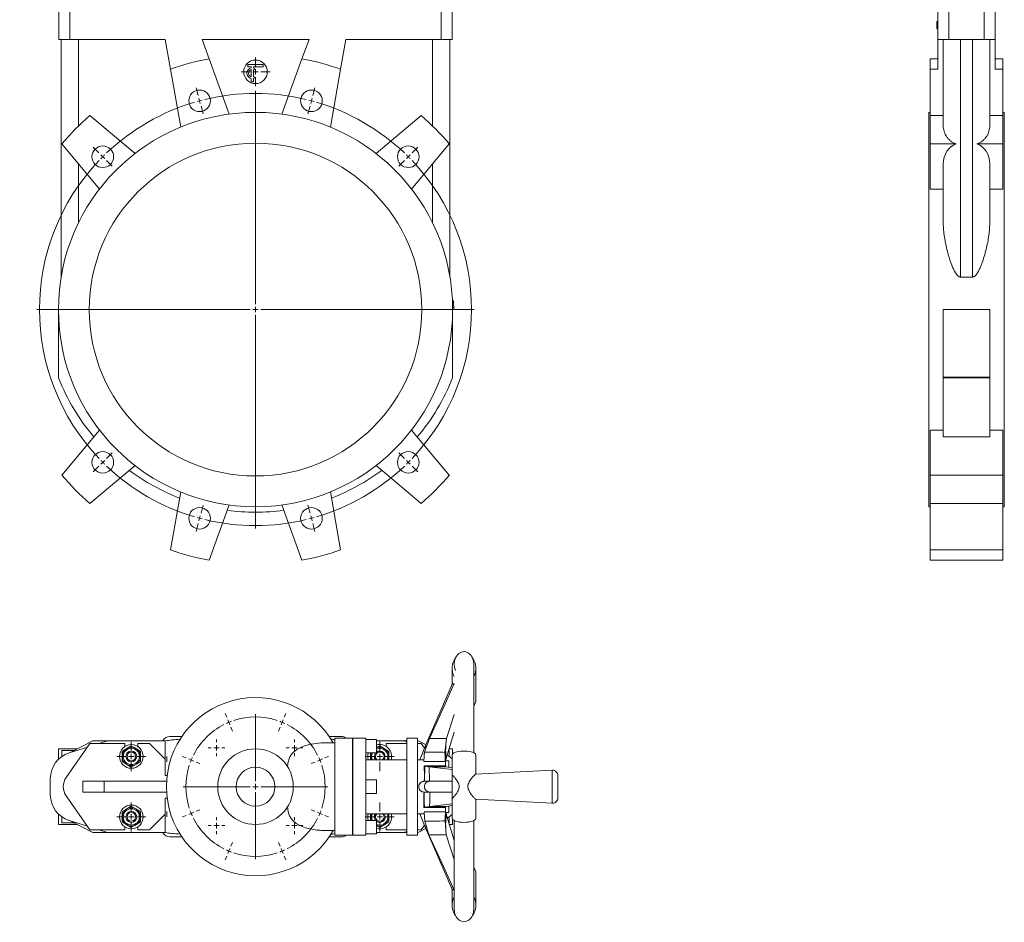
# Model space of a CAD drawing. Header units: millimetres. Extents: x -708 to 294, y -54 to 1763.
# Tile 1 of 3: x -708 to 204, y -54 to 781. Entities that reach past the tile are written whole.
import ezdxf

# ---------------------------------------------------------------- set-up
doc = ezdxf.new("R2010")
doc.units = ezdxf.units.MM

# ---------------------------------------------------------------- blocks, each defined once
blk = doc.blocks.new('SW_CENTERMARKSYMBOL_0')
at = {"color": 0, "linetype": 'Continuous', "lineweight": 0}
for p, q in [((0, 5), (0, 13.4)), ((-5, 0), (-13.4, 0)), ((0, 0), (-2.5, 0)), ((0, 0), (0, 2.5)), ((0, 0), (0, -2.5)), ((0, 0), (2.5, 0)), ((5, 0), (13.4, 0)), ((0, -5), (0, -13.4))]:
    blk.add_line(p, q, dxfattribs=at)
blk = doc.blocks.new('SW_CENTERMARKSYMBOL_6')
at = {"color": 0, "linetype": 'Continuous', "lineweight": 0}
for p, q in [((88.36, 56.59), (86.42, 63.84)), ((194.48, 56.59), (196.42, 63.84)), ((141.42, -136.42), (141.42, 61.08)), ((89.66, 51.76), (89.01, 54.18)), ((89.66, 51.76), (90.3, 49.35)), ((90.95, 46.93), (92.89, 39.69)), ((191.89, 46.93), (189.95, 39.69)), ((193.19, 51.76), (192.54, 49.35)), ((193.19, 51.76), (193.83, 54.18)), ((-3.54, 3.54), (-8.84, 8.84)), ((0, 0), (-1.77, 1.77)), ((0, 0), (1.77, -1.77)), ((282.84, 0), (281.07, -1.77)), ((282.84, 0), (284.61, 1.77)), ((286.38, 3.54), (291.68, 8.84)), ((3.54, -3.54), (8.84, -8.84)), ((279.31, -3.54), (274, -8.84)), ((136.42, -141.42), (-61.08, -141.42)), ((141.42, -141.42), (138.92, -141.42)), ((141.42, -141.42), (141.42, -138.92)), ((141.42, -141.42), (141.42, -143.92)), ((141.42, -141.42), (143.92, -141.42)), ((146.42, -141.42), (343.92, -141.42)), ((141.42, -146.42), (141.42, -343.92)), ((0, -282.84), (1.77, -281.07)), ((3.54, -279.31), (8.84, -274)), ((279.31, -279.31), (274, -274)), ((282.84, -282.84), (281.07, -281.07)), ((-3.54, -286.38), (-8.84, -291.68)), ((0, -282.84), (-1.77, -284.61)), ((282.84, -282.84), (284.61, -284.61)), ((286.38, -286.38), (291.68, -291.68)), ((90.95, -329.78), (92.89, -322.53)), ((191.89, -329.78), (189.95, -322.53)), ((89.66, -334.61), (89.01, -337.02)), ((89.66, -334.61), (90.3, -332.19)), ((193.19, -334.61), (192.54, -332.19)), ((193.19, -334.61), (193.83, -337.02)), ((88.36, -339.44), (86.42, -346.68)), ((194.48, -339.44), (196.42, -346.68))]:
    blk.add_line(p, q, dxfattribs=at)
for start, end in [(76.43239, 103.56761), (106.43239, 133.56761), (105, 105.7162), (104.2838, 105), (75, 75.7162), (74.2838, 75), (46.43239, 73.56761), (135, 135.7162), (134.2838, 135), (45, 45.7162), (44.2838, 45), (136.43239, 223.56761), (316.43239, 43.56761), (224.2838, 225), (315, 315.7162), (225, 225.7162), (226.43239, 253.56761), (286.43239, 313.56761), (314.2838, 315), (254.2838, 255), (255, 255.7162), (256.43239, 283.56761), (284.2838, 285), (285, 285.7162)]:
    blk.add_arc((141.42, -141.42), 200, start, end, dxfattribs=at)
blk = doc.blocks.new('SW_CENTERMARKSYMBOL_13')
at = {"color": 0, "linetype": 'Continuous', "lineweight": 0}
for p, q in [((0, 5), (0, 13.5)), ((-5, 0), (-13.5, 0)), ((0, 0), (-2.5, 0)), ((0, 0), (0, 2.5)), ((0, 0), (0, -2.5)), ((0, 0), (2.5, 0)), ((5, 0), (13.5, 0)), ((0, -5), (0, -13.5))]:
    blk.add_line(p, q, dxfattribs=at)
blk = doc.blocks.new('SW_CENTERMARKSYMBOL_14')
at = {"color": 0, "linetype": 'Continuous', "lineweight": 0}
for p, q in [((0, 5), (0, 13.5)), ((-5, 0), (-13.5, 0)), ((0, 0), (-2.5, 0)), ((0, 0), (0, 2.5)), ((0, 0), (0, -2.5)), ((0, 0), (2.5, 0)), ((5, 0), (13.5, 0)), ((0, -5), (0, -13.5))]:
    blk.add_line(p, q, dxfattribs=at)
blk = doc.blocks.new('SW_CENTERMARKSYMBOL_15')
at = {"color": 0, "linetype": 'Continuous', "lineweight": 0}
for p, q in [((0, 5), (0, 13.5)), ((-5, 0), (-13.5, 0)), ((0, 0), (-2.5, 0)), ((0, 0), (0, 2.5)), ((0, 0), (0, -2.5)), ((0, 0), (2.5, 0)), ((5, 0), (13.5, 0)), ((0, -5), (0, -13.5))]:
    blk.add_line(p, q, dxfattribs=at)
blk = doc.blocks.new('SW_CENTERMARKSYMBOL_16')
at = {"color": 0, "linetype": 'Continuous', "lineweight": 0}
for p, q in [((0, 5), (0, 13.5)), ((-5, 0), (-13.5, 0)), ((0, 0), (-2.5, 0)), ((0, 0), (0, 2.5)), ((0, 0), (0, -2.5)), ((0, 0), (2.5, 0)), ((5, 0), (13.5, 0)), ((0, -5), (0, -13.5))]:
    blk.add_line(p, q, dxfattribs=at)
blk = doc.blocks.new('SW_CENTERMARKSYMBOL_17')
at = {"color": 0, "linetype": 'Continuous', "lineweight": 0}
for p, q in [((-5, 0), (-7.75, 0)), ((0, 0), (-2.5, 0)), ((0, 5), (0, 7.75)), ((0, 0), (0, 2.5)), ((0, 0), (0, -2.5)), ((0, 0), (2.5, 0)), ((5, 0), (7.75, 0)), ((0, -5), (0, -7.75))]:
    blk.add_line(p, q, dxfattribs=at)
blk = doc.blocks.new('SW_CENTERMARKSYMBOL_18')
at = {"color": 0, "linetype": 'Continuous', "lineweight": 0}
for p, q in [((-5, 0), (-7.75, 0)), ((0, 0), (-2.5, 0)), ((0, 5), (0, 7.75)), ((0, 0), (0, 2.5)), ((0, 0), (0, -2.5)), ((0, 0), (2.5, 0)), ((5, 0), (7.75, 0)), ((0, -5), (0, -7.75))]:
    blk.add_line(p, q, dxfattribs=at)
blk = doc.blocks.new('SW_CENTERMARKSYMBOL_19')
at = {"color": 0, "linetype": 'Continuous', "lineweight": 0}
for p, q in [((-5, 0), (-7.75, 0)), ((0, 0), (-2.5, 0)), ((0, 5), (0, 7.75)), ((0, 0), (0, 2.5)), ((0, 0), (0, -2.5)), ((0, 0), (2.5, 0)), ((5, 0), (7.75, 0)), ((0, -5), (0, -7.75))]:
    blk.add_line(p, q, dxfattribs=at)
blk = doc.blocks.new('SW_CENTERMARKSYMBOL_20')
at = {"color": 0, "linetype": 'Continuous', "lineweight": 0}
for p, q in [((-5, 0), (-7.75, 0)), ((0, 0), (-2.5, 0)), ((0, 5), (0, 7.75)), ((0, 0), (0, 2.5)), ((0, 0), (0, -2.5)), ((0, 0), (2.5, 0)), ((5, 0), (7.75, 0)), ((0, -5), (0, -7.75))]:
    blk.add_line(p, q, dxfattribs=at)
blk = doc.blocks.new('SW_CENTERMARKSYMBOL_21')
at = {"color": 0, "linetype": 'Continuous', "lineweight": 0}
for p, q in [((-51.28, 123.8), (-52.71, 127.26)), ((-49.37, 119.18), (-50.32, 121.49)), ((-49.37, 119.18), (-48.41, 116.87)), ((-24.68, 64.59), (-24.68, 126.59)), ((0, 119.18), (-0.96, 116.87)), ((0, 119.18), (0.96, 121.49)), ((1.91, 123.8), (3.35, 127.26)), ((-47.45, 114.56), (-46.02, 111.1)), ((-1.91, 114.56), (-3.35, 111.1)), ((-88.89, 86.19), (-92.36, 87.62)), ((-84.27, 84.27), (-86.58, 85.23)), ((-84.27, 84.27), (-81.96, 83.32)), ((-79.65, 82.36), (-76.19, 80.92)), ((30.29, 82.36), (26.82, 80.92)), ((34.91, 84.27), (32.6, 83.32)), ((34.91, 84.27), (37.22, 85.23)), ((39.53, 86.19), (42.99, 87.62)), ((-29.68, 59.59), (-91.68, 59.59)), ((-24.68, 59.59), (-27.18, 59.59)), ((-24.68, 59.59), (-24.68, 62.09)), ((-24.68, 59.59), (-24.68, 57.09)), ((-24.68, 59.59), (-22.18, 59.59)), ((-19.68, 59.59), (42.32, 59.59)), ((-24.68, 54.59), (-24.68, -7.41)), ((-79.65, 36.82), (-76.19, 38.26)), ((30.29, 36.82), (26.82, 38.26)), ((-88.89, 32.99), (-92.36, 31.56)), ((-84.27, 34.91), (-86.58, 33.95)), ((-84.27, 34.91), (-81.96, 35.86)), ((34.91, 34.91), (32.6, 35.86)), ((34.91, 34.91), (37.22, 33.95)), ((39.53, 32.99), (42.99, 31.56)), ((-49.37, 0), (-50.32, -2.31)), ((-49.37, 0), (-48.41, 2.31)), ((-47.45, 4.62), (-46.02, 8.08)), ((-1.91, 4.62), (-3.35, 8.08)), ((0, 0), (-0.96, 2.31)), ((0, 0), (0.96, -2.31)), ((-51.28, -4.62), (-52.71, -8.08)), ((1.91, -4.62), (3.35, -8.08))]:
    blk.add_line(p, q, dxfattribs=at)
for start, end in [(112.5, 114.72077), (110.27923, 112.5), (71.94153, 108.05847), (67.5, 69.72077), (65.27923, 67.5), (116.94153, 153.05847), (26.94153, 63.05847), (157.5, 159.72077), (155.27923, 157.5), (22.5, 24.72077), (20.27923, 22.5), (161.94153, 198.05847), (341.94153, 18.05847), (200.27923, 202.5), (337.5, 339.72077), (202.5, 204.72077), (206.94153, 243.05847), (296.94153, 333.05847), (335.27923, 337.5), (245.27923, 247.5), (247.5, 249.72077), (290.27923, 292.5), (292.5, 294.72077), (251.94153, 288.05847)]:
    blk.add_arc((-24.68, 59.59), 64.5, start, end, dxfattribs=at)

msp = doc.modelspace()

# ---------------------------------------------------------------- linework, layer by layer
at = {"color": 7, "linetype": 'Continuous', "lineweight": 15}
for p, q in [((-671.6, 762.74), (-671.6, 797.74)), ((-307.6, 762.74), (-307.6, 797.74)), ((152.2, 762.74), (152.2, 797.74)), ((185.2, 762.74), (185.2, 797.74)), ((-661.6, 762.74), (-661.6, 791.74)), ((-317.6, 762.74), (-317.6, 791.74)), ((142.2, 762.74), (142.2, 791.74)), ((195.2, 762.74), (195.2, 791.74)), ((141.2, 779.25), (142.2, 779.25)), ((141.2, 779.25), (141.2, 777.3)), ((141.2, 777.3), (142.2, 777.3)), ((141.2, 775.08), (142.2, 775.08)), ((141.2, 775.08), (141.2, 773.39)), ((141.2, 773.39), (141.2, 772.74)), ((141.2, 773.39), (142.2, 773.39)), ((141.2, 772.74), (142.2, 772.74)), ((141.2, 772.57), (142.2, 772.57)), ((-661.6, 762.74), (-671.6, 762.74)), ((-669.6, 542.84), (-669.6, 762.74)), ((-573.22, 762.74), (-661.6, 762.74)), ((-653.6, 682.44), (-653.6, 762.74)), ((-573.22, 762.74), (-568.37, 735.21)), ((-440.05, 762.74), (-539.16, 762.74)), ((-532.63, 744.78), (-539.16, 762.74)), ((-440.05, 762.74), (-446.58, 744.78)), ((-410.84, 735.21), (-405.99, 762.74)), ((-317.6, 762.74), (-405.99, 762.74)), ((-325.6, 682.44), (-325.6, 762.74)), ((-307.6, 762.74), (-317.6, 762.74)), ((-309.6, 542.84), (-309.6, 762.74)), ((152.2, 762.74), (142.2, 762.74)), ((142.2, 762.74), (142.2, 735.21)), ((147.2, 682.44), (147.2, 762.74)), ((185.2, 762.74), (152.2, 762.74)), ((163.2, 542.84), (163.2, 762.74)), ((174.2, 542.84), (174.2, 762.74)), ((195.2, 762.74), (185.2, 762.74)), ((190.2, 682.44), (190.2, 762.74)), ((195.2, 762.74), (195.2, 735.21)), ((-514, 693.6), (-532.63, 744.78)), ((-496.6, 737.47), (-496.6, 739.47)), ((-496.6, 739.47), (-482.6, 739.47)), ((-482.6, 739.47), (-482.6, 737.47)), ((-446.58, 744.78), (-465.21, 693.6)), ((135.2, 744.78), (135.2, 735.21)), ((142.2, 744.78), (135.2, 744.78)), ((202.2, 744.78), (195.2, 744.78)), ((202.2, 744.78), (202.2, 735.21)), ((-568.37, 735.21), (-558.91, 681.57)), ((-493.6, 737.47), (-496.6, 737.47)), ((-493.6, 736.37), (-493.6, 737.47)), ((-493.6, 728.12), (-493.6, 734.82)), ((-482.6, 737.47), (-491.6, 737.47)), ((-491.6, 736.37), (-491.6, 737.47)), ((-491.6, 728.12), (-491.6, 734.82)), ((-490.1, 735.8), (-490.85, 734.5)), ((-420.3, 681.57), (-410.84, 735.21)), ((135.2, 735.21), (135.2, 692.18)), ((142.2, 735.21), (135.2, 735.21)), ((202.2, 735.21), (195.2, 735.21)), ((202.2, 735.21), (202.2, 692.18)), ((-493.6, 723.47), (-493.6, 726.57)), ((-493.6, 723.47), (-491.6, 723.47)), ((-491.6, 723.47), (-491.6, 726.57)), ((-490.1, 727.14), (-490.85, 728.44)), ((135.2, 695.24), (133.7, 695.24)), ((133.7, 695.24), (133.7, 330.24)), ((203.7, 695.24), (202.2, 695.24)), ((203.7, 695.24), (203.7, 330.24)), ((-601.16, 657.17), (-642.89, 692.18)), ((-336.32, 692.18), (-378.05, 657.17)), ((135.2, 692.18), (135.2, 666.02)), ((147.2, 692.18), (135.2, 692.18)), ((202.2, 692.18), (190.2, 692.18)), ((202.2, 692.18), (202.2, 666.02)), ((-669.05, 666.02), (-634.04, 624.29)), ((-345.17, 624.29), (-310.16, 666.02)), ((159.03, 666.02), (135.2, 666.02)), ((135.2, 666.02), (135.2, 624.29)), ((202.2, 666.02), (178.38, 666.02)), ((202.2, 666.02), (202.2, 624.29)), ((-653.6, 592.8), (-653.6, 647.61)), ((-325.6, 592.8), (-325.6, 647.61)), ((147.2, 592.8), (147.2, 647.61)), ((190.2, 592.8), (190.2, 647.61)), ((147.2, 624.29), (135.2, 624.29)), ((202.2, 624.29), (190.2, 624.29)), ((163.2, 542.84), (174.2, 542.84)), ((-307.28, 520.74), (-306.28, 520.79)), ((-672.1, 512.74), (-672.1, 450.14)), ((-307.2, 518.75), (-306.2, 518.78)), ((-307.12, 514.75), (-306.12, 514.76)), ((-307.1, 512.75), (-306.1, 512.75)), ((-307.1, 450.14), (-307.1, 512.74)), ((190.2, 512.74), (147.2, 512.74)), ((147.2, 512.74), (147.2, 450.14)), ((190.2, 512.74), (190.2, 450.14)), ((190.2, 450.14), (147.2, 450.14)), ((147.2, 450.14), (147.2, 449.4)), ((190.2, 449.4), (147.2, 449.4)), ((147.2, 449.4), (147.2, 394.82)), ((190.2, 450.14), (190.2, 449.4)), ((190.2, 449.4), (190.2, 394.82)), ((-634.04, 401.18), (-669.05, 359.46)), ((-310.16, 359.46), (-345.17, 401.18)), ((147.2, 401.18), (135.2, 401.18)), ((135.2, 401.18), (135.2, 359.46)), ((202.2, 401.18), (190.2, 401.18)), ((202.2, 401.18), (202.2, 359.46)), ((147.2, 394.82), (190.2, 394.82)), ((-642.89, 333.29), (-601.16, 368.3)), ((-378.05, 368.3), (-336.32, 333.29)), ((202.2, 359.46), (135.2, 359.46)), ((135.2, 359.46), (135.2, 333.29)), ((202.2, 359.46), (202.2, 333.29)), ((-558.91, 343.91), (-568.37, 290.27)), ((-410.84, 290.27), (-420.3, 343.91)), ((-532.63, 280.69), (-514, 331.88)), ((-465.21, 331.88), (-446.58, 280.69)), ((133.7, 330.24), (135.2, 330.24)), ((202.2, 333.29), (135.2, 333.29)), ((135.2, 333.29), (135.2, 290.27)), ((202.2, 333.29), (202.2, 290.27)), ((202.2, 330.24), (203.7, 330.24)), ((202.2, 290.27), (135.2, 290.27)), ((135.2, 290.27), (135.2, 280.69)), ((202.2, 290.27), (202.2, 280.69)), ((202.2, 280.69), (135.2, 280.69)), ((-287.6, 102.62), (-287.6, 184.66)), ((-307.6, 180.8), (-307.6, 166.05)), ((-285.6, 151.42), (-285.6, 180.8)), ((-307.24, 166.8), (-333.03, 106.98)), ((-312.85, 115.75), (-305.6, 137.97)), ((-551.1, 126.16), (-551.1, 126.16)), ((-428.1, 126.16), (-428.11, 126.16)), ((-313.17, 97.49), (-305.6, 121.52)), ((-642.91, 111.16), (-664.89, 79.77)), ((-660.68, 103.23), (-640.2, 113.66)), ((-610.6, 111.16), (-642.91, 111.16)), ((-640.2, 113.66), (-626.6, 113.66)), ((-626.6, 113.66), (-634.53, 111.16)), ((-574.93, 113.66), (-626.6, 113.66)), ((-610.6, 108.38), (-610.6, 111.16)), ((-598.6, 111.16), (-598.6, 108.38)), ((-587.92, 111.16), (-598.6, 111.16)), ((-573.32, 96.57), (-587.92, 111.16)), ((-573.32, 113.66), (-574.93, 113.66)), ((-573.32, 81.66), (-573.32, 113.66)), ((-568.97, 117.66), (-557.75, 117.66)), ((-559.6, 114.76), (-559.6, 115.12)), ((-416.2, 111.66), (-425.63, 111.66)), ((-421.46, 117.66), (-410.24, 117.66)), ((-399.7, 116.16), (-416.2, 116.16)), ((-416.2, 116.16), (-416.2, 26.16)), ((-399.7, 116.16), (-399.7, 26.16)), ((-399.6, 115.16), (-399.7, 115.16)), ((-387.6, 116.16), (-399.6, 116.16)), ((-399.6, 116.16), (-399.6, 26.16)), ((-387.6, 116.16), (-387.6, 26.16)), ((-377.6, 114.91), (-387.6, 114.91)), ((-377.6, 114.91), (-377.6, 102.41)), ((-352.6, 113.66), (-377.6, 113.66)), ((-368.6, 111.16), (-368.6, 108.38)), ((-349.6, 111.16), (-368.6, 111.16)), ((-349.6, 112.72), (-352.6, 113.66)), ((-352.6, 113.66), (-349.6, 113.66)), ((-339.6, 116.16), (-349.6, 116.16)), ((-349.6, 116.16), (-349.6, 26.16)), ((-339.6, 116.16), (-339.6, 26.16)), ((-339.6, 113.66), (-339.01, 113.66)), ((-336.3, 111.16), (-339.6, 111.16)), ((-339.01, 113.66), (-331.74, 109.96)), ((-333.16, 106.67), (-336.3, 111.16)), ((-333.21, 103.09), (-328.45, 115.68)), ((-314.21, 102.95), (-312.85, 115.75)), ((-672.1, 106.16), (-672.1, 96.48)), ((-654.92, 106.16), (-672.1, 106.16)), ((-657.87, 104.66), (-669.05, 104.66)), ((-669.05, 99.03), (-669.05, 104.66)), ((-645.28, 107.77), (-662.12, 102.46)), ((-613.1, 104.07), (-608.85, 106.52)), ((-613.1, 99.16), (-613.1, 104.07)), ((-608.85, 106.52), (-604.6, 108.98)), ((-604.6, 108.98), (-600.35, 106.52)), ((-600.35, 106.52), (-596.1, 104.07)), ((-596.1, 104.07), (-596.1, 99.16)), ((-387.6, 102.41), (-377.6, 102.41)), ((-383.1, 102.41), (-383.1, 99.16)), ((-374.6, 108.98), (-377.6, 107.25)), ((-370.35, 106.52), (-374.6, 108.98)), ((-366.1, 104.07), (-370.35, 106.52)), ((-366.1, 99.16), (-366.1, 104.07)), ((-333.04, 106.96), (-337.55, 96.16)), ((-332.83, 107.43), (-333.93, 107.77)), ((-310.16, 104.66), (-310.88, 104.66)), ((-307.1, 106.16), (-310.35, 106.16)), ((-310.16, 99.03), (-310.16, 104.66)), ((-307.6, 100.54), (-307.6, 81.66)), ((-307.1, 101.62), (-307.1, 106.16)), ((-285.6, 82.79), (-285.6, 100.54)), ((-613.1, 94.26), (-613.1, 99.16)), ((-608.85, 91.8), (-613.1, 94.26)), ((-604.6, 89.35), (-608.85, 91.8)), ((-600.35, 91.8), (-604.6, 89.35)), ((-596.1, 94.26), (-600.35, 91.8)), ((-596.1, 99.16), (-596.1, 94.26)), ((-349.6, 96.16), (-387.6, 96.16)), ((-383.1, 99.16), (-383.1, 96.16)), ((-366.1, 96.16), (-366.1, 99.16)), ((-333.65, 96.16), (-339.6, 96.16)), ((-333.45, 99.79), (-333.5, 98.68)), ((-313.6, 96.16), (-313.85, 96.16)), ((-313.6, 96.16), (-313.6, 89.81)), ((-310.6, 95.16), (-313.6, 95.16)), ((-313.3, 95.16), (-313.17, 97.49)), ((-310.6, 95.16), (-310.6, 89.05)), ((-332.75, 90.11), (-329.02, 89.45)), ((-313.96, 90.11), (-313.17, 89.45)), ((-313.82, 90.53), (-313.81, 89.99)), ((-313.17, 89.45), (-307.6, 88.56)), ((-214.86, 86.4), (-285.79, 82.78)), ((-679.6, 78.62), (-679.6, 63.7)), ((-649.6, 66.16), (-649.6, 76.16)), ((-649.6, 76.16), (-629.6, 76.16)), ((-629.6, 76.16), (-629.6, 66.16)), ((-571.95, 76.16), (-629.6, 76.16)), ((-573.32, 81.66), (-571.3, 81.66)), ((-377.6, 77.41), (-387.6, 77.41)), ((-377.6, 77.41), (-377.6, 64.91)), ((-333.32, 76.16), (-333.24, 76.16)), ((-333.24, 76.16), (-328.42, 76.16)), ((-328.42, 76.16), (-307.6, 76.16)), ((-307.41, 81.67), (-307.6, 81.66)), ((-307.6, 60.66), (-307.6, 81.66)), ((-209.6, 60.92), (-209.6, 81.4)), ((-629.6, 66.16), (-649.6, 66.16)), ((-629.6, 66.16), (-571.95, 66.16)), ((-387.6, 64.91), (-377.6, 64.91)), ((-333.61, 66.16), (-333.55, 66.16)), ((-333.55, 66.16), (-328.04, 66.16)), ((-328.04, 66.16), (-307.6, 66.16)), ((-664.89, 62.56), (-642.91, 31.16)), ((-573.32, 60.66), (-571.32, 60.66)), ((-573.32, 60.66), (-573.32, 28.66)), ((-307.6, 60.66), (-307.6, 41.79)), ((-307.6, 60.66), (-307.38, 60.65)), ((-285.86, 59.55), (-214.86, 55.93)), ((-285.6, 41.79), (-285.6, 59.54)), ((-672.1, 45.85), (-672.1, 36.16)), ((-608.85, 50.52), (-613.1, 48.07)), ((-613.1, 48.07), (-613.1, 43.16)), ((-604.6, 52.98), (-608.85, 50.52)), ((-600.35, 50.52), (-604.6, 52.98)), ((-596.1, 48.07), (-600.35, 50.52)), ((-596.1, 43.16), (-596.1, 48.07)), ((-587.92, 31.16), (-573.32, 45.76)), ((-387.6, 46.16), (-349.6, 46.16)), ((-383.1, 43.16), (-383.1, 46.16)), ((-366.1, 46.16), (-366.1, 43.16)), ((-339.6, 46.16), (-333.36, 46.16)), ((-337.52, 46.16), (-333.04, 35.24)), ((-333.21, 52.22), (-328.45, 52.88)), ((-314.21, 52.22), (-312.85, 52.88)), ((-313.97, 52.34), (-313.97, 51.8)), ((-313.75, 46.16), (-313.6, 46.16)), ((-313.6, 52.52), (-313.6, 46.16)), ((-313.6, 47.16), (-310.6, 47.16)), ((-313.09, 47.16), (-312.85, 44.86)), ((-312.85, 52.88), (-307.6, 53.73)), ((-310.6, 53.24), (-310.6, 47.16)), ((-669.05, 37.66), (-669.05, 43.3)), ((-657.87, 37.66), (-669.05, 37.66)), ((-662.12, 39.86), (-645.28, 34.55)), ((-640.2, 28.66), (-660.68, 39.1)), ((-613.1, 43.16), (-613.1, 38.26)), ((-613.1, 38.26), (-608.85, 35.8)), ((-600.35, 35.8), (-596.1, 38.26)), ((-596.1, 38.26), (-596.1, 43.16)), ((-377.6, 39.91), (-387.6, 39.91)), ((-383.1, 39.91), (-383.1, 43.16)), ((-377.6, 39.91), (-377.6, 33.66)), ((-366.1, 38.26), (-370.35, 35.8)), ((-366.1, 43.16), (-366.1, 38.26)), ((-332.75, 39.32), (-329.02, 26.6)), ((-313.96, 39.42), (-313.17, 26.55)), ((-312.85, 44.86), (-305.6, 21.46)), ((-310.16, 37.66), (-310.6, 37.66)), ((-310.16, 37.66), (-310.16, 43.3)), ((-307.1, 36.16), (-307.1, 40.71)), ((-305.6, 39.7), (-305.6, -42.34)), ((-287.6, -42.34), (-287.6, 39.7)), ((-654.92, 36.16), (-672.1, 36.16)), ((-642.91, 31.16), (-610.6, 31.16)), ((-626.6, 28.66), (-640.2, 28.66)), ((-634.53, 31.16), (-626.6, 28.66)), ((-626.6, 28.66), (-574.93, 28.66)), ((-610.6, 31.16), (-610.6, 33.94)), ((-608.85, 35.8), (-604.6, 33.35)), ((-604.6, 33.35), (-600.35, 35.8)), ((-598.6, 33.94), (-598.6, 31.16)), ((-598.6, 31.16), (-587.92, 31.16)), ((-573.32, 28.66), (-574.93, 28.66)), ((-425.61, 30.66), (-416.2, 30.66)), ((-387.6, 27.41), (-377.6, 27.41)), ((-374.6, 33.35), (-377.6, 35.08)), ((-377.6, 33.66), (-377.6, 27.41)), ((-377.6, 28.66), (-352.6, 28.66)), ((-370.35, 35.8), (-374.6, 33.35)), ((-368.6, 33.94), (-368.6, 31.16)), ((-368.6, 31.16), (-349.6, 31.16)), ((-352.6, 28.66), (-349.6, 29.61)), ((-349.6, 28.66), (-352.6, 28.66)), ((-339.6, 31.16), (-336.3, 31.16)), ((-339.01, 28.66), (-339.6, 28.66)), ((-331.79, 32.34), (-339.01, 28.66)), ((-336.3, 31.16), (-333.19, 35.61)), ((-333.93, 34.55), (-332.89, 34.88)), ((-333.03, 35.22), (-307.23, -24.5)), ((-307.1, 36.16), (-310.11, 36.16)), ((-557.75, 24.66), (-568.97, 24.66)), ((-410.24, 24.66), (-421.46, 24.66)), ((-416.2, 26.16), (-399.7, 26.16)), ((-399.7, 27.16), (-399.6, 27.16)), ((-399.6, 26.16), (-387.6, 26.16)), ((-349.6, 26.16), (-339.6, 26.16)), ((-313.17, 26.55), (-305.6, 3.73)), ((-551.1, 16.16), (-551.1, 16.16)), ((-428.1, 16.16), (-428.11, 16.16)), ((-285.6, -38.47), (-285.6, -9.09)), ((-307.6, -23.66), (-307.6, -38.47))]:
    msp.add_line(p, q, dxfattribs=at)
at = {"color": 8, "linetype": 'Continuous', "lineweight": 15}
msp.add_line((-214.86, 55.93), (-214.86, 86.4), dxfattribs=at)
at = {"color": 7, "linetype": 'Continuous', "lineweight": 15, "flags": 128}
for points in [[(-328.45, 115.68), (-315.26, 145.11), (-305.6, 166.66)], [(-333.78, 94.54), (-333.46, 99.33), (-333.21, 103.09)], [(-313.97, 94.54), (-314.1, 99.25), (-314.21, 102.95)], [(-313.97, 94.54), (-319.22, 94.54), (-324.47, 94.54), (-333.78, 94.54)], [(-333.5, 90.53), (-333.08, 90.29), (-332.75, 90.11)], [(-333.5, 90.53), (-328.25, 90.53), (-323, 90.53), (-313.82, 90.53)], [(-329.02, 89.45), (-315.55, 87.89), (-307.6, 86.97)], [(-313.82, 90.53), (-313.9, 90.29), (-313.96, 90.11)], [(-328.45, 52.88), (-315.26, 54.44), (-307.6, 55.34)], [(-333.78, 51.79), (-333.46, 52.03), (-333.21, 52.22)], [(-313.97, 51.8), (-319.22, 51.79), (-324.47, 51.79), (-333.78, 51.79)], [(-333.5, 47.79), (-328.25, 47.79), (-323, 47.79), (-313.82, 47.79)], [(-333.5, 47.79), (-333.08, 43.05), (-332.75, 39.32)], [(-313.97, 51.8), (-314.1, 52.03), (-314.21, 52.22)], [(-313.82, 47.79), (-313.9, 43.1), (-313.96, 39.42)], [(-374.6, 34.66), (-376.37, 34.85), (-377.6, 35.21)], [(-329.02, 26.6), (-315.55, -2.85), (-305.6, -24.57)]]:
    msp.add_lwpolyline(points, dxfattribs=at)
at = {"color": 8, "linetype": 'Continuous', "lineweight": 15, "flags": 128}
msp.add_lwpolyline([(-377.6, 36.29), (-376.22, 35.84), (-374.6, 35.66)], dxfattribs=at)
at = {"color": 7, "linetype": 'Continuous', "lineweight": 15}
for centre, radius in [((-489.6, 732.74), 10.9), ((-541.37, 705.92), 10), ((-437.84, 705.92), 10), ((-489.6, 512.74), 182.5), ((-489.6, 512.74), 154), ((-631.03, 654.16), 10), ((-348.18, 654.16), 10), ((-631.03, 371.32), 10), ((-348.18, 371.32), 10), ((-541.37, 319.55), 10), ((-437.84, 319.55), 10), ((-604.6, 99.16), 11), ((-604.6, 99.16), 8.5), ((-604.6, 99.16), 7.5), ((-604.6, 99.16), 5), ((-604.6, 99.16), 4), ((-489.6, 71.16), 35), ((-489.6, 71.16), 18), ((-604.6, 43.16), 11), ((-604.6, 43.16), 8.5), ((-604.6, 43.16), 7.5), ((-604.6, 43.16), 5), ((-604.6, 43.16), 4)]:
    msp.add_circle(centre, radius, dxfattribs=at)
for centre, radius, start, end in [((-489.6, 512.74), 236, 100.50398, 109.49602), ((-489.6, 512.74), 236, 70.50398, 79.49602), ((-492.6, 731.47), 5, 101.53696, 258.46304), ((-492.6, 731.47), 3.5, 106.60155, 253.39845), ((-492.6, 731.47), 5, 60, 78.46304), ((-492.6, 731.47), 3.5, 60, 73.39845), ((-492.6, 731.47), 3.5, 286.60155, 300), ((-492.6, 731.47), 5, 281.53696, 300), ((-489.6, 512.74), 236, 130.50398, 139.49602), ((-489.6, 512.74), 236, 40.50398, 49.49602), ((-489.6, 512.74), 183.5, 1.88684, 2.51474), ((-489.6, 512.74), 183.5, 0.63104, 1.88684), ((-489.6, 512.74), 183.5, 0.00314, 0.63104), ((-670.1, 450.14), 2, 180, 201.50081), ((-489.6, 521.24), 196, 201.50081, 220.168), ((-489.6, 521.24), 196, 319.832, 338.49919), ((-309.1, 450.14), 2, 338.49919, 0), ((-489.6, 512.74), 236, 220.50398, 229.49602), ((-489.6, 521.24), 196, 233.40804, 248.98218), ((-489.6, 521.24), 196, 291.01782, 306.59196), ((-489.6, 512.74), 236, 310.50398, 319.49602), ((-489.6, 521.24), 196, 262.3268, 277.6732), ((-489.6, 512.74), 236, 250.50398, 259.49602), ((-489.6, 512.74), 236, 280.50398, 289.49602), ((-489.6, 71.16), 82.5, 29.40035, 330.59965), ((-374.6, 99.16), 11, 344.17338, 105.82662), ((-654.6, 78.62), 25, 107.5, 180), ((-651.6, 85.41), 20, 117, 121.20467), ((-374.6, 99.16), 11, 162.8152, 195.82662), ((-374.6, 99.16), 8.5, 157.52049, 200.66732), ((-374.6, 99.16), 5, 139.4584, 216.8699), ((-374.6, 99.16), 4, 311.40962, 228.59038), ((-374.6, 99.16), 8.5, 339.33268, 110.66732), ((-374.6, 99.16), 5, 323.1301, 126.8699), ((-324.6, 78.62), 25, 47.15636, 60.33691), ((-214.6, 81.4), 5, 0, 92.92072), ((-652.6, 71.16), 15, 145, 215), ((-654.6, 63.7), 25, 180, 252.5), ((-214.6, 60.92), 5, 267.07928, 0), ((-374.6, 43.16), 11, 164.17338, 197.1848), ((-374.6, 43.16), 8.5, 159.33268, 202.47951), ((-374.6, 43.16), 5, 143.1301, 220.5416), ((-374.6, 43.16), 4, 131.40962, 270), ((-374.6, 43.16), 11, 254.17338, 15.82662), ((-374.6, 43.16), 5, 270, 36.8699), ((-374.6, 43.16), 4, 270, 48.59038), ((-374.6, 43.16), 8.5, 270, 20.66732), ((-651.6, 56.92), 20, 238.79533, 243), ((-374.6, 43.16), 5, 233.1301, 270), ((-324.6, 63.7), 25, 300.28494, 312.84364)]:
    msp.add_arc(centre, radius, start, end, dxfattribs=at)
at = {"color": 8, "linetype": 'Continuous', "lineweight": 15}
for centre, start, end in [((-374.6, 99.16), 154.32071, 203.57818), ((-374.6, 99.16), 336.42182, 113.57818), ((-374.6, 43.16), 156.42182, 205.67929), ((-374.6, 43.16), 270, 23.57818)]:
    msp.add_arc(centre, 7.5, start, end, dxfattribs=at)
at = {"color": 7, "linetype": 'Continuous', "lineweight": 15}
for centre, major_axis, ratio, start_param, end_param in [((163.2, 647.61), (0, 19.07), 0.8391, 0.264121, 1.570796), ((174.2, 647.61), (0, 19.07), 0.8391, 4.712389, 6.019065), ((-296.6, 184.66), (0, -11.5), 0.782609, 1.570796, 5.243018), ((-296.6, 180.8), (0, 13.52), 0.813431, 0.797078, 2.183351), ((-296.6, 180.8), (0, 13.52), 0.813431, 4.099834, 5.486108), ((-296.6, 151.42), (11, 0), 0.899954, 5.670631, 6.283185), ((-568.97, 110.16), (0, 7.5), 0.967918, 0, 1.085278), ((-482.49, 110.16), (102.7, 0), 0.073029, 2.420126, 2.656075), ((-496.71, 110.16), (102.7, 0), 0.073029, 0.669802, 0.721466), ((-410.24, 110.16), (0, 7.5), 0.967918, 5.639684, 6.283185), ((-296.6, 100.54), (11, 0), 0.329406, 0, 3.141593), ((-296.6, 41.79), (11, 0), 0.329406, 3.141593, 6.283185), ((-568.97, 32.16), (0, 7.5), 0.967918, 2.056314, 3.141593), ((-482.49, 32.16), (102.7, 0), 0.073029, 3.627111, 3.863059), ((-496.71, 32.16), (102.7, 0), 0.073029, 5.561719, 5.613384), ((-410.24, 32.16), (0, 7.5), 0.967918, 3.141593, 3.785094), ((-296.6, -9.09), (11, 0), 0.899954, 0, 0.612555), ((-296.6, -38.47), (0, 13.52), 0.813431, 0.958242, 2.344515), ((-296.6, -38.47), (0, 13.52), 0.813431, 3.93867, 5.324944), ((-296.6, -42.34), (0, 11.5), 0.782609, 1.570796, 4.712389)]:
    msp.add_ellipse(centre, major_axis=major_axis, ratio=ratio, start_param=start_param, end_param=end_param, dxfattribs=at)
for centre in [(-571.69, 96.66), (-571.69, 45.66)]:
    msp.add_ellipse(centre, major_axis=(0, 2.5), ratio=0.036393, dxfattribs=at)
for points, knots in [([(141.2, 777.36), (141.2, 777.11), (141.2, 776.61), (141.2, 775.84), (141.2, 775.37), (141.2, 775.08)], [0, 0, 0, 0, 0.279293, 0.559159, 1, 1, 1, 1]), ([(159.03, 666.02), (157.98, 666.35), (157.02, 666.78), (155.68, 667.55), (155.25, 667.82), (154.43, 668.4), (154.03, 668.7), (152.92, 669.64), (152.25, 670.31), (151.34, 671.35), (151.06, 671.71), (150.52, 672.43), (150.26, 672.8), (149.55, 673.92), (149.14, 674.67), (148.44, 676.2), (148.15, 676.97), (147.68, 678.53), (147.5, 679.33), (147.26, 680.89), (147.2, 681.67), (147.2, 682.44)], [0, 0, 0, 0, 0.125, 0.125, 0.1875, 0.1875, 0.25, 0.25, 0.375, 0.375, 0.4375, 0.4375, 0.5, 0.5, 0.625, 0.625, 0.75, 0.75, 0.875, 0.875, 1, 1, 1, 1]), ([(190.2, 682.44), (190.2, 682.06), (190.19, 681.67), (190.13, 680.89), (190.08, 680.49), (189.9, 679.31), (189.73, 678.53), (189.26, 676.98), (188.97, 676.21), (188.44, 675.06), (188.25, 674.68), (187.84, 673.93), (187.62, 673.55), (186.9, 672.43), (186.37, 671.71), (185.47, 670.67), (185.15, 670.33), (184.48, 669.66), (184.12, 669.33), (183, 668.39), (182.19, 667.81), (180.85, 667.05), (180.38, 666.81), (179.41, 666.38), (178.9, 666.18), (178.38, 666.02)], [0, 0, 0, 0, 0.0625, 0.0625, 0.125, 0.125, 0.25, 0.25, 0.375, 0.375, 0.4375, 0.4375, 0.5, 0.5, 0.625, 0.625, 0.6875, 0.6875, 0.75, 0.75, 0.875, 0.875, 0.9375, 0.9375, 1, 1, 1, 1]), ([(147.2, 592.8), (147.2, 590.66), (147.3, 588.52), (147.66, 584.22), (147.92, 582.06), (148.58, 577.73), (148.97, 575.56), (149.87, 571.2), (150.39, 569.01), (151.25, 565.72), (151.55, 564.62), (152.18, 562.43), (152.52, 561.33), (153.56, 558.04), (154.32, 555.86), (155.61, 552.62), (156.06, 551.55), (157.04, 549.44), (157.56, 548.39), (158.45, 546.87), (158.76, 546.38), (159.42, 545.41), (159.78, 544.95), (160.38, 544.3), (160.59, 544.09), (161.04, 543.7), (161.27, 543.52), (161.65, 543.29), (161.78, 543.22), (162.04, 543.09), (162.18, 543.03), (162.47, 542.94), (162.61, 542.9), (162.9, 542.85), (163.05, 542.84), (163.2, 542.84)], [0, 0, 0, 0, 0.125, 0.125, 0.25, 0.25, 0.375, 0.375, 0.5, 0.5, 0.5625, 0.5625, 0.625, 0.625, 0.75, 0.75, 0.8125, 0.8125, 0.875, 0.875, 0.90625, 0.90625, 0.9375, 0.9375, 0.953125, 0.953125, 0.96875, 0.96875, 0.976563, 0.976563, 0.984375, 0.984375, 0.992188, 0.992188, 1, 1, 1, 1]), ([(174.2, 542.84), (174.51, 542.84), (174.8, 542.89), (175.23, 543.03), (175.37, 543.09), (175.64, 543.22), (175.77, 543.3), (176.15, 543.53), (176.39, 543.72), (176.84, 544.11), (177.05, 544.32), (177.65, 544.98), (178.01, 545.45), (178.68, 546.42), (178.99, 546.92), (179.87, 548.44), (180.39, 549.48), (181.36, 551.6), (181.82, 552.67), (182.67, 554.83), (183.08, 555.92), (183.84, 558.09), (184.21, 559.18), (185.24, 562.44), (185.87, 564.62), (187.01, 568.97), (187.52, 571.14), (188.42, 575.49), (188.82, 577.66), (189.47, 582), (189.74, 584.17), (190.1, 588.51), (190.2, 590.66), (190.2, 592.8)], [0, 0, 0, 0, 0.015625, 0.015625, 0.023438, 0.023438, 0.03125, 0.03125, 0.046875, 0.046875, 0.0625, 0.0625, 0.09375, 0.09375, 0.125, 0.125, 0.1875, 0.1875, 0.25, 0.25, 0.3125, 0.3125, 0.375, 0.375, 0.5, 0.5, 0.625, 0.625, 0.75, 0.75, 0.875, 0.875, 1, 1, 1, 1]), ([(-307.22, 166.8), (-307.19, 166.83), (-307.11, 166.94), (-306.82, 166.49), (-306.36, 165.83), (-306.13, 165.49)], [0, 0, 0, 0, 0.202596, 0.596349, 1, 1, 1, 1]), ([(-459.93, 89.72), (-459.88, 90.39), (-459.71, 92.56), (-459, 95.94), (-457.42, 99.59), (-455.07, 102.59), (-451.7, 105.45), (-447.2, 107.91), (-441.62, 109.83), (-434.77, 111.16), (-429.4, 111.81), (-425.98, 111.63), (-425.63, 111.61)], [0, 0, 0, 0, 0.039788, 0.126988, 0.214134, 0.300418, 0.386848, 0.51755, 0.649082, 0.780409, 0.977352, 1, 1, 1, 1]), ([(-328.45, 115.68), (-325.53, 115.69), (-320.33, 115.71), (-315.13, 115.74), (-312.85, 115.75)], [0, 0, 0, 0, 0.561032, 1, 1, 1, 1]), ([(-313.59, 103.16), (-313.59, 103.15), (-313.59, 103.15), (-313.59, 103.42), (-313.58, 104.26), (-313.55, 105.65), (-313.49, 107.77), (-313.35, 110.53), (-313.17, 112.56), (-313.07, 113.69)], [0, 0, 0, 0, 0.0346676, 0.0855405, 0.1386109, 0.2778667, 0.4655364, 0.7036265, 1, 1, 1, 1]), ([(-333.44, 99.79), (-333.44, 99.88), (-333.41, 100.99), (-333.31, 102.08), (-333.21, 103.09)], [0, 0, 0, 0, 0.08229, 1, 1, 1, 1]), ([(-333.21, 103.09), (-329.67, 103.07), (-323.34, 103.02), (-317, 102.97), (-314.21, 102.95)], [0, 0, 0, 0, 0.559317, 1, 1, 1, 1]), ([(-332.95, 106.95), (-332.89, 107.12), (-332.72, 107.62), (-332.03, 108.15), (-331.34, 108.36), (-331.2, 108.4)], [0, 0, 0, 0, 0.302154, 0.8644, 1, 1, 1, 1]), ([(-314.21, 102.95), (-314.09, 101.71), (-313.87, 99.44), (-313.74, 97.19), (-313.68, 96.16)], [0, 0, 0, 0, 0.546249, 1, 1, 1, 1]), ([(-313.57, 104.64), (-313.56, 104.07), (-313.52, 102.61), (-313.37, 100.23), (-313.24, 98.42), (-313.17, 97.49)], [0, 0, 0, 0, 0.2397467, 0.6124837, 1, 1, 1, 1]), ([(-313.85, 96.08), (-313.88, 96.09), (-313.93, 96.1), (-313.97, 95.48), (-313.97, 94.77), (-313.97, 94.54)], [0, 0, 0, 0, 0.288481, 0.759917, 1, 1, 1, 1]), ([(-333.32, 76.16), (-333.3, 77.38), (-333.26, 79.82), (-333.26, 83.27), (-333.31, 87.04), (-333.43, 89.23), (-333.5, 90.53)], [0, 0, 0, 0, 0.219863, 0.439728, 0.664818, 1, 1, 1, 1]), ([(-332.75, 90.11), (-332.85, 87.5), (-333.03, 82.86), (-333.17, 78.21), (-333.24, 76.16)], [0, 0, 0, 0, 0.5600357, 1, 1, 1, 1]), ([(-313.96, 90.11), (-317.46, 90.11), (-323.73, 90.11), (-329.99, 90.11), (-332.75, 90.11)], [0, 0, 0, 0, 0.559395, 1, 1, 1, 1]), ([(-313.17, 89.45), (-316.13, 89.45), (-321.42, 89.45), (-326.7, 89.45), (-329.02, 89.45)], [0, 0, 0, 0, 0.560889, 1, 1, 1, 1]), ([(-329.02, 89.45), (-328.9, 86.97), (-328.68, 82.54), (-328.5, 78.11), (-328.42, 76.16)], [0, 0, 0, 0, 0.560059, 1, 1, 1, 1]), ([(-285.79, 82.78), (-286.04, 82.66), (-286.53, 82.42), (-288.04, 80.76), (-289.64, 78.72), (-291.1, 76.56), (-292.19, 74.64), (-292.97, 72.61), (-293.11, 70.56), (-292.64, 68.75), (-291.88, 67.14), (-290.92, 65.49), (-289.77, 63.82), (-288.63, 62.32), (-287.64, 61.13), (-286.68, 60.12), (-285.98, 59.47), (-285.87, 59.62), (-285.85, 59.64)], [0, 0, 0, 0, 0.09218, 0.183958, 0.286749, 0.346908, 0.408687, 0.466252, 0.514918, 0.563481, 0.609251, 0.656167, 0.719745, 0.785168, 0.837419, 0.89107, 0.980727, 1, 1, 1, 1]), ([(-333.61, 66.16), (-334.16, 66.22), (-335.25, 66.32), (-336.71, 67.14), (-337.82, 68.37), (-338.46, 69.9), (-338.57, 71.57), (-338.13, 73.19), (-337.19, 74.61), (-335.8, 75.65), (-334.43, 76.11), (-333.58, 76.15), (-333.32, 76.16)], [0, 0, 0, 0, 0.10364, 0.207297, 0.311086, 0.41542, 0.519372, 0.62343, 0.729646, 0.83898, 0.949801, 1, 1, 1, 1]), ([(-328.42, 76.16), (-329.05, 76.09), (-330.31, 75.94), (-331.9, 74.77), (-332.94, 73.12), (-333.27, 71.15), (-332.83, 69.19), (-331.69, 67.55), (-330.01, 66.39), (-328.69, 66.24), (-328.04, 66.16)], [0, 0, 0, 0, 0.120912, 0.243054, 0.366842, 0.492277, 0.618964, 0.746261, 0.873467, 1, 1, 1, 1]), ([(-307.38, 60.74), (-307.36, 60.71), (-307.26, 60.56), (-306.5, 61.23), (-305.15, 62.72), (-303.66, 64.7), (-302.43, 66.65), (-301.59, 68.28), (-300.96, 70.17), (-300.98, 72.37), (-301.72, 74.35), (-302.67, 76.08), (-303.65, 77.58), (-304.65, 78.94), (-305.82, 80.38), (-306.73, 81.3), (-307.26, 81.68), (-307.37, 81.64), (-307.41, 81.63)], [0, 0, 0, 0, 0.019902, 0.108584, 0.202518, 0.311322, 0.363318, 0.416495, 0.472768, 0.529626, 0.59416, 0.649247, 0.705791, 0.764084, 0.823883, 0.925719, 0.976188, 1, 1, 1, 1]), ([(-333.78, 51.79), (-333.75, 52.63), (-333.68, 54.32), (-333.65, 57.45), (-333.64, 61.36), (-333.62, 64.43), (-333.61, 66.16)], [0, 0, 0, 0, 0.2198285, 0.4448646, 0.687014, 1, 1, 1, 1]), ([(-333.55, 66.16), (-333.52, 63.56), (-333.48, 58.91), (-333.3, 54.27), (-333.21, 52.22)], [0, 0, 0, 0, 0.559865, 1, 1, 1, 1]), ([(-328.04, 66.16), (-328.06, 63.68), (-328.12, 59.25), (-328.35, 54.83), (-328.45, 52.88)], [0, 0, 0, 0, 0.559779, 1, 1, 1, 1]), ([(-425.61, 30.72), (-426.98, 30.72), (-430.47, 30.72), (-435.98, 31.34), (-442.06, 32.62), (-447.43, 34.56), (-451.98, 37.07), (-455.34, 39.95), (-457.71, 43.31), (-459.02, 46.55), (-459.68, 49.7), (-459.85, 51.64), (-459.93, 52.61)], [0, 0, 0, 0, 0.088085, 0.224631, 0.361361, 0.497573, 0.606437, 0.71504, 0.800364, 0.885612, 0.942792, 1, 1, 1, 1]), ([(-333.21, 52.22), (-329.67, 52.22), (-323.34, 52.22), (-317, 52.22), (-314.21, 52.22)], [0, 0, 0, 0, 0.559317, 1, 1, 1, 1]), ([(-328.45, 52.88), (-325.53, 52.88), (-320.33, 52.88), (-315.13, 52.88), (-312.85, 52.88)], [0, 0, 0, 0, 0.561032, 1, 1, 1, 1]), ([(-313.65, 46.16), (-313.66, 45.81), (-313.68, 44.54), (-313.79, 42.3), (-313.9, 40.4), (-313.96, 39.42)], [0, 0, 0, 0, 0.157402, 0.566104, 1, 1, 1, 1]), ([(-313.82, 47.79), (-313.81, 47.37), (-313.81, 46.53), (-313.77, 46.08), (-313.75, 46.19), (-313.75, 46.21)], [0, 0, 0, 0, 0.458448, 0.930213, 1, 1, 1, 1]), ([(-313.96, 39.42), (-317.46, 39.4), (-323.73, 39.37), (-329.99, 39.34), (-332.75, 39.32)], [0, 0, 0, 0, 0.5593953, 1, 1, 1, 1]), ([(-313.31, 28.82), (-313.36, 29.91), (-313.46, 31.88), (-313.54, 34.56), (-313.58, 36.66), (-313.59, 38.05), (-313.6, 38.92), (-313.6, 39.22), (-313.6, 39.22), (-313.6, 39.22)], [0, 0, 0, 0, 0.290266, 0.525218, 0.712573, 0.854342, 0.909482, 0.962031, 1, 1, 1, 1]), ([(-312.85, 44.86), (-313, 43.69), (-313.28, 41.38), (-313.55, 38.55), (-313.56, 36.91), (-313.57, 36.38)], [0, 0, 0, 0, 0.413981, 0.813402, 1, 1, 1, 1]), ([(-331.13, 33.8), (-331.36, 33.88), (-332.13, 34.12), (-332.81, 34.67), (-332.92, 35.12), (-332.95, 35.25)], [0, 0, 0, 0, 0.229677, 0.771846, 1, 1, 1, 1]), ([(-313.17, 26.55), (-316.13, 26.56), (-321.42, 26.58), (-326.7, 26.6), (-329.02, 26.6)], [0, 0, 0, 0, 0.560889, 1, 1, 1, 1]), ([(-306.2, -23.28), (-306.36, -23.5), (-306.78, -24.1), (-307.04, -24.49), (-307.2, -24.64), (-307.22, -24.5), (-307.22, -24.49)], [0, 0, 0, 0, 0.265491, 0.711399, 0.977745, 1, 1, 1, 1])]:
    msp.add_open_spline(points, degree=3, knots=knots, dxfattribs=at)
msp.add_open_spline([(-333.24, 76.16), (-333.92, 76.16), (-335.27, 75.9), (-336.99, 74.79), (-338.16, 73.13), (-338.59, 71.16), (-338.24, 69.2), (-337.15, 67.54), (-335.51, 66.42), (-334.2, 66.16), (-333.55, 66.16)], degree=3, dxfattribs=at)

# ---------------------------------------------------------------- block references
at = {"color": 7, "linetype": 'Continuous', "lineweight": 0}
for name, p in [('SW_CENTERMARKSYMBOL_0', (-489.6, 732.74)), ('SW_CENTERMARKSYMBOL_6', (-631.03, 654.16)), ('SW_CENTERMARKSYMBOL_21', (-464.92, 11.57)), ('SW_CENTERMARKSYMBOL_13', (-604.6, 99.16)), ('SW_CENTERMARKSYMBOL_17', (-525.67, 107.23)), ('SW_CENTERMARKSYMBOL_18', (-453.54, 107.23)), ('SW_CENTERMARKSYMBOL_16', (-374.6, 99.16)), ('SW_CENTERMARKSYMBOL_14', (-604.6, 43.16)), ('SW_CENTERMARKSYMBOL_15', (-374.6, 43.16)), ('SW_CENTERMARKSYMBOL_20', (-525.67, 35.1)), ('SW_CENTERMARKSYMBOL_19', (-453.54, 35.1))]:
    msp.add_blockref(name, p, dxfattribs=at)

doc.saveas('drawing.dxf')
